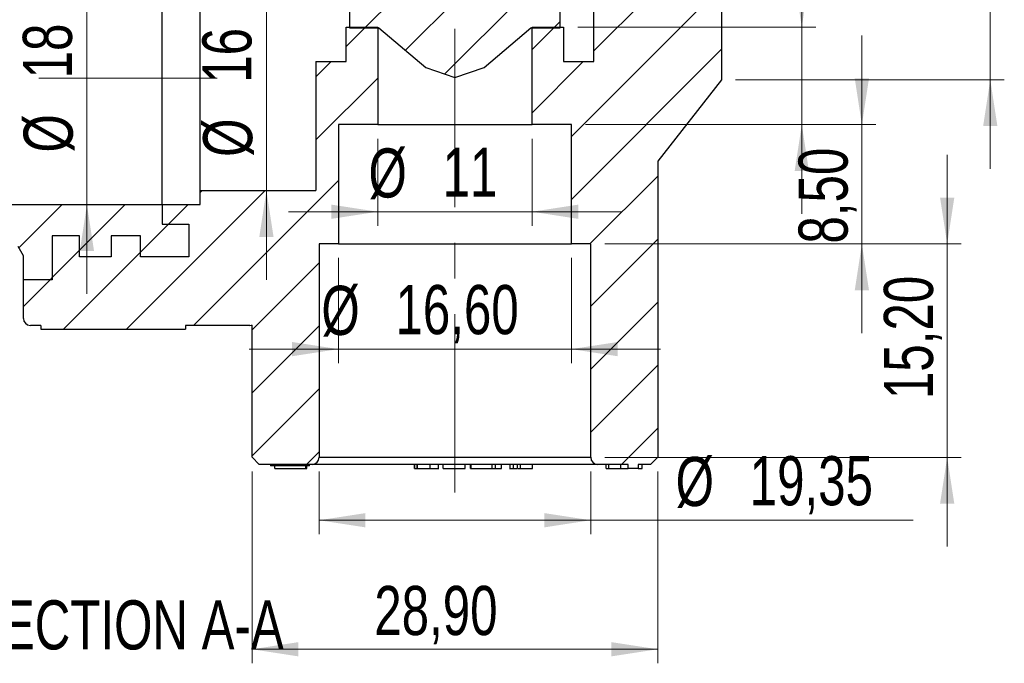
# Model space of a CAD drawing. Header units: millimetres. Extents: x 0 to 420, y 0 to 297.
# Tile 53 of 68: x 261 to 331, y 182 to 227. Entities that reach past the tile are written whole.
import ezdxf

# ---------------------------------------------------------------- set-up
doc = ezdxf.new("R2010")
doc.units = ezdxf.units.MM
doc.linetypes.add('CENTERX2', pattern=[20.32, 12.7, -2.54, 2.54, -2.54])
doc.styles.add('SLDTEXTSTYLE0', font='TXT', dxfattribs={"width": 0.75})
doc.dimstyles.new('SLDDIMSTYLE0', dxfattribs={"dimtxt": 3.5, "dimasz": 3.302, "dimexe": 0, "dimexo": 0.0625, "dimgap": 0.875, "dimtad": 1, "dimrnd": 1e-09, "dimzin": 12, "dimdsep": 46, "dimtxsty": 'SLDTEXTSTYLE0', "dimsah": 1, "dimcen": 0.09, "dimadec": 0, "dimazin": 3, "dimtfac": 1, "dimtmove": 0, "dimatfit": 0, "dimfxl": 0, "dimfrac": 2, "dimtolj": 1, "dimtzin": 12, "dimarcsym": 0})
doc.dimstyles.new('SLDDIMSTYLE1', dxfattribs={"dimtxt": 3.5, "dimasz": 3.302, "dimexe": 0, "dimexo": 0.0625, "dimgap": 0.875, "dimtad": 1, "dimrnd": 1e-09, "dimzin": 12, "dimdsep": 46, "dimtxsty": 'SLDTEXTSTYLE0', "dimsah": 1, "dimcen": 0.09, "dimadec": 0, "dimazin": 3, "dimtfac": 1, "dimtofl": 0, "dimtmove": 0, "dimatfit": 3, "dimfxl": 0, "dimfrac": 2, "dimtolj": 1, "dimtzin": 12, "dimarcsym": 0})

# ---------------------------------------------------------------- blocks, each defined once
blk = doc.blocks.new('_D_28')
at = {"color": 7, "linetype": 'Continuous', "lineweight": 0}
for p, q in [((281.959, 195.25), (281.959, 190.769)), ((301.309, 195.25), (301.309, 190.769)), ((301.309, 191.769), (281.959, 191.769)), ((301.309, 191.769), (324.281, 191.769))]:
    blk.add_line(p, q, dxfattribs=at)
at = {"color": 7, "linetype": 'Continuous', "lineweight": 18}
for points in [[(281.959, 191.769), (285.261, 191.261), (285.261, 192.277)], [(301.309, 191.769), (298.007, 192.277), (298.007, 191.261)]]:
    blk.add_solid(points, dxfattribs=at)
at = {"color": 7, "linetype": 'Continuous', "lineweight": 18, "char_height": 3.5, "attachment_point": 1, "style": 'SLDTEXTSTYLE0'}
for s, insert in [('%%c', (307.365, 196.281)), ('19,35', (312.643, 196.334))]:
    blk.add_mtext(s, dxfattribs=dict(at, insert=insert))
blk = doc.blocks.new('_D_29')
at = {"color": 7, "linetype": 'Continuous', "lineweight": 0}
for p, q in [((277.184, 195.25), (277.184, 181.578)), ((306.084, 195.25), (306.084, 181.578)), ((277.184, 182.578), (306.084, 182.578))]:
    blk.add_line(p, q, dxfattribs=at)
at = {"color": 7, "linetype": 'Continuous', "lineweight": 18}
for points in [[(277.184, 182.578), (280.486, 182.07), (280.486, 183.086)], [(306.084, 182.578), (302.782, 183.086), (302.782, 182.07)]]:
    blk.add_solid(points, dxfattribs=at)
at = {"color": 7, "linetype": 'Continuous', "lineweight": 18, "insert": (285.889, 187.09), "char_height": 3.5, "attachment_point": 1, "style": 'SLDTEXTSTYLE0'}
blk.add_mtext('28,90', dxfattribs=at)
blk = doc.blocks.new('_D_30')
at = {"color": 7, "linetype": 'Continuous', "lineweight": 0}
for p, q in [((326.714, 211.45), (326.714, 217.8)), ((302.309, 211.45), (327.714, 211.45)), ((326.714, 196.25), (326.714, 211.45)), ((302.309, 196.25), (327.714, 196.25)), ((326.714, 196.25), (326.714, 189.9))]:
    blk.add_line(p, q, dxfattribs=at)
at = {"color": 7, "linetype": 'Continuous', "lineweight": 18}
for points in [[(326.714, 211.45), (327.222, 214.752), (326.206, 214.752)], [(326.714, 196.25), (326.206, 192.948), (327.222, 192.948)]]:
    blk.add_solid(points, dxfattribs=at)
at = {"color": 7, "linetype": 'Continuous', "lineweight": 18, "insert": (322.202, 200.398), "char_height": 3.5, "attachment_point": 1, "rotation": 90, "style": 'SLDTEXTSTYLE0'}
blk.add_mtext('15,20', dxfattribs=at)
blk = doc.blocks.new('_D_31')
at = {"color": 7, "linetype": 'Continuous', "lineweight": 0}
for p, q in [((320.634, 219.95), (320.634, 226.3)), ((300.934, 219.95), (321.634, 219.95)), ((320.634, 211.45), (320.634, 219.95)), ((302.309, 211.45), (321.634, 211.45)), ((320.634, 211.45), (320.634, 205.1))]:
    blk.add_line(p, q, dxfattribs=at)
at = {"color": 7, "linetype": 'Continuous', "lineweight": 18}
for points in [[(320.634, 219.95), (321.142, 223.252), (320.126, 223.252)], [(320.634, 211.45), (320.126, 208.148), (321.142, 208.148)]]:
    blk.add_solid(points, dxfattribs=at)
at = {"color": 7, "linetype": 'Continuous', "lineweight": 18, "insert": (316.122, 211.478), "char_height": 3.5, "attachment_point": 1, "rotation": 90, "style": 'SLDTEXTSTYLE0'}
blk.add_mtext('8,50', dxfattribs=at)
blk = doc.blocks.new('_D_32')
at = {"color": 7, "linetype": 'Continuous', "lineweight": 0}
for p, q in [((286.134, 218.95), (286.134, 212.745)), ((297.134, 218.95), (297.134, 212.745)), ((286.134, 213.745), (279.784, 213.745)), ((297.134, 213.745), (286.134, 213.745)), ((297.134, 213.745), (303.484, 213.745))]:
    blk.add_line(p, q, dxfattribs=at)
at = {"color": 7, "linetype": 'Continuous', "lineweight": 18}
for points in [[(286.134, 213.745), (282.832, 214.253), (282.832, 213.237)], [(297.134, 213.745), (300.436, 213.237), (300.436, 214.253)]]:
    blk.add_solid(points, dxfattribs=at)
at = {"color": 7, "linetype": 'Continuous', "lineweight": 18, "char_height": 3.5, "attachment_point": 1, "style": 'SLDTEXTSTYLE0'}
for s, insert in [('%%c', (285.479, 218.257)), ('11', (290.758, 218.311))]:
    blk.add_mtext(s, dxfattribs=dict(at, insert=insert))
blk = doc.blocks.new('_D_33')
at = {"color": 7, "linetype": 'Continuous', "lineweight": 0}
for p, q in [((283.334, 210.45), (283.334, 202.959)), ((299.934, 210.45), (299.934, 202.959)), ((283.334, 203.959), (276.984, 203.959)), ((299.934, 203.959), (283.334, 203.959)), ((299.934, 203.959), (306.284, 203.959))]:
    blk.add_line(p, q, dxfattribs=at)
at = {"color": 7, "linetype": 'Continuous', "lineweight": 18}
for points in [[(283.334, 203.959), (280.032, 204.467), (280.032, 203.451)], [(299.934, 203.959), (303.236, 203.451), (303.236, 204.467)]]:
    blk.add_solid(points, dxfattribs=at)
at = {"color": 7, "linetype": 'Continuous', "lineweight": 18, "char_height": 3.5, "attachment_point": 1, "style": 'SLDTEXTSTYLE0'}
for s, insert in [('%%c', (282.121, 208.47)), ('16,60', (287.399, 208.524))]:
    blk.add_mtext(s, dxfattribs=dict(at, insert=insert))
blk = doc.blocks.new('_D_35')
at = {"color": 7, "linetype": 'Continuous', "lineweight": 0}
for p, q in [((329.784, 244.45), (329.784, 250.8)), ((311.634, 244.45), (330.784, 244.45)), ((329.784, 244.45), (329.784, 223.15)), ((311.634, 223.15), (330.784, 223.15)), ((329.784, 223.15), (329.784, 216.8))]:
    blk.add_line(p, q, dxfattribs=at)
at = {"color": 7, "linetype": 'Continuous', "lineweight": 18}
for points in [[(329.784, 244.45), (330.292, 247.752), (329.276, 247.752)], [(329.784, 223.15), (329.276, 219.848), (330.292, 219.848)]]:
    blk.add_solid(points, dxfattribs=at)
at = {"color": 7, "linetype": 'Continuous', "lineweight": 18, "insert": (325.273, 229.855), "char_height": 3.5, "attachment_point": 1, "rotation": 90, "style": 'SLDTEXTSTYLE0'}
blk.add_mtext('21,30', dxfattribs=at)
blk = doc.blocks.new('_D_36')
at = {"color": 7, "linetype": 'Continuous', "lineweight": 0}
for p, q in [((265.412, 232.25), (265.412, 238.6)), ((269.784, 232.25), (264.412, 232.25)), ((265.412, 232.25), (265.412, 214.25)), ((269.784, 214.25), (264.412, 214.25)), ((265.412, 214.25), (265.412, 207.9))]:
    blk.add_line(p, q, dxfattribs=at)
at = {"color": 7, "linetype": 'Continuous', "lineweight": 18}
for points in [[(265.412, 232.25), (265.92, 235.552), (264.904, 235.552)], [(265.412, 214.25), (264.904, 210.948), (265.92, 210.948)]]:
    blk.add_solid(points, dxfattribs=at)
at = {"color": 7, "linetype": 'Continuous', "lineweight": 18, "char_height": 3.5, "attachment_point": 1, "rotation": 90, "style": 'SLDTEXTSTYLE0'}
for s, insert in [('18', (260.846, 223.243)), ('%%c', (260.9, 217.964))]:
    blk.add_mtext(s, dxfattribs=dict(at, insert=insert))
blk = doc.blocks.new('_D_37')
at = {"color": 7, "linetype": 'Continuous', "lineweight": 0}
for p, q in [((278.203, 231.25), (278.203, 237.6)), ((278.203, 231.25), (278.203, 215.25)), ((278.203, 215.25), (278.203, 208.9))]:
    blk.add_line(p, q, dxfattribs=at)
at = {"color": 7, "linetype": 'Continuous', "lineweight": 18}
for points in [[(278.203, 231.25), (278.711, 234.552), (277.695, 234.552)], [(278.203, 215.25), (277.695, 211.948), (278.711, 211.948)]]:
    blk.add_solid(points, dxfattribs=at)
at = {"color": 7, "linetype": 'Continuous', "lineweight": 18, "char_height": 3.5, "attachment_point": 1, "rotation": 90, "style": 'SLDTEXTSTYLE0'}
for s, insert in [('16', (273.637, 222.931)), ('%%c', (273.691, 217.652))]:
    blk.add_mtext(s, dxfattribs=dict(at, insert=insert))
blk = doc.blocks.new('_D_39')
at = {"color": 7, "linetype": 'Continuous', "lineweight": 0}
for p, q in [((316.353, 226.9), (316.353, 237.67)), ((300.384, 226.9), (317.353, 226.9)), ((316.353, 219.95), (316.353, 226.9)), ((300.934, 219.95), (317.353, 219.95)), ((316.353, 219.95), (316.353, 213.6))]:
    blk.add_line(p, q, dxfattribs=at)
at = {"color": 7, "linetype": 'Continuous', "lineweight": 18}
for points in [[(316.353, 226.9), (316.861, 230.202), (315.845, 230.202)], [(316.353, 219.95), (315.845, 216.648), (316.861, 216.648)]]:
    blk.add_solid(points, dxfattribs=at)
at = {"color": 7, "linetype": 'Continuous', "lineweight": 18, "insert": (311.841, 228.619), "char_height": 3.5, "attachment_point": 1, "rotation": 90, "style": 'SLDTEXTSTYLE0'}
blk.add_mtext('6,95', dxfattribs=at)

msp = doc.modelspace()

# ---------------------------------------------------------------- hatches: boundary and pattern name
at = {"linetype": 'Continuous', "lineweight": 18}
h = msp.add_hatch(dxfattribs=at)
h.set_pattern_fill('ANSI31', style=0)
h.paths.add_polyline_path([(301.84625, 240.91949), (301.84625, 241.23699), (302.53365, 241.63387), (302.53365, 241.79262), (301.84625, 242.18949), (301.84625, 242.50699), (302.53365, 242.90387), (302.53365, 243.21463), (301.40865, 243.21463), (301.40865, 244.91463), (303.03365, 244.91463), (303.03365, 247.41463), (302.03365, 247.41463), (302.03365, 249.89463), (303.03365, 249.89463), (303.03365, 252.74463), (302.38365, 252.74463), (302.38365, 257.74463), (296.71365, 257.74463), (296.71365, 262.32463), (293.69865, 262.32463), (293.69865, 266.2209), (293.05865, 267.29463), (293.05865, 268.54463), (290.20865, 268.54463), (290.20865, 267.29463), (289.56865, 266.2209), (289.56865, 262.32463), (286.55365, 262.32463), (286.55365, 257.74463), (280.88365, 257.74463), (280.88365, 252.74463), (280.23365, 252.74463), (280.23365, 249.89463), (281.23365, 249.89463), (281.23365, 247.41463), (280.23365, 247.41463), (280.23365, 244.91463), (281.85865, 244.91463), (281.85865, 243.21463), (280.73365, 243.21463), (280.73365, 242.26887), (281.42106, 241.87199), (281.42106, 241.55449), (280.73365, 241.15762), (280.73365, 240.99887), (281.42106, 240.60199), (281.42106, 240.28449), (280.73365, 239.88762), (280.73365, 239.72887), (281.42106, 239.33199), (281.42106, 239.01449), (280.73365, 238.61762), (280.73365, 238.45887), (281.42106, 238.06199), (281.42106, 237.83463), (285.75865, 237.83463), (285.75865, 233.58463), (289.55865, 233.58463), (289.55865, 231.13463), (284.13365, 231.13463), (284.13365, 226.83463), (286.21196, 226.83463), (289.55865, 224.02853), (291.63365, 223.30463), (293.70865, 224.02853), (297.05535, 226.83463), (299.13365, 226.83463), (299.13365, 231.13463), (293.70865, 231.13463), (293.70865, 233.58463), (297.50865, 233.58463), (297.50865, 237.83463), (302.53365, 237.83463), (302.53365, 237.98262), (301.84625, 238.37949), (301.84625, 238.69699), (302.53365, 239.09387), (302.53365, 239.25262), (301.84625, 239.64949), (301.84625, 239.96699), (302.53365, 240.36387), (302.53365, 240.52262)], flags=0)
h = msp.add_hatch(dxfattribs=at)
h.set_pattern_fill('ANSI31', style=0)
edge = h.paths.add_edge_path(flags=0)
edge.add_line((302.32106, 244.95029), (301.53365, 244.95029))
edge.add_line((301.53365, 244.95029), (301.53365, 224.45029))
edge.add_line((301.53365, 224.45029), (299.38365, 224.45029))
edge.add_line((299.38365, 224.45029), (299.38365, 226.90029))
edge.add_line((299.38365, 226.90029), (297.13365, 226.90029))
edge.add_line((297.13365, 226.90029), (297.13365, 219.95029))
edge.add_line((297.13365, 219.95029), (299.93365, 219.95029))
edge.add_line((299.93365, 219.95029), (299.93365, 211.45029))
edge.add_line((299.93365, 211.45029), (301.30865, 211.45029))
edge.add_line((301.30865, 211.45029), (301.30865, 196.25029))
edge.add_arc((301.80865, 196.25029), 0.5, 180, 270)
edge.add_line((301.80865, 195.75029), (303.98373, 195.75029))
edge.add_line((303.98373, 195.75029), (303.98373, 195.45029))
edge.add_line((303.98373, 195.45029), (304.70043, 195.45029))
edge.add_line((304.70043, 195.45029), (304.70043, 195.75029))
edge.add_line((304.70043, 195.75029), (305.58365, 195.75029))
edge.add_line((305.58365, 195.75029), (306.08365, 196.25029))
edge.add_line((306.08365, 196.25029), (306.08365, 217.35029))
edge.add_line((306.08365, 217.35029), (310.63365, 223.15029))
edge.add_line((310.63365, 223.15029), (310.63365, 244.45029))
edge.add_arc((310.13365, 244.45029), 0.5, 0, 90)
edge.add_line((310.13365, 244.95029), (307.93365, 244.95029))
edge.add_line((307.93365, 244.95029), (307.93365, 242.85029))
edge.add_line((307.93365, 242.85029), (304.73365, 242.85029))
edge.add_line((304.73365, 242.85029), (304.73365, 240.64029))
edge.add_line((304.73365, 240.64029), (306.23365, 240.64029))
edge.add_line((306.23365, 240.64029), (306.23365, 238.84029))
edge.add_line((306.23365, 238.84029), (304.73365, 238.84029))
edge.add_line((304.73365, 238.84029), (304.73365, 236.79029))
edge.add_line((304.73365, 236.79029), (306.23365, 236.79029))
edge.add_line((306.23365, 236.79029), (306.23365, 234.07029))
edge.add_line((306.23365, 234.07029), (303.13365, 234.07029))
edge.add_line((303.13365, 234.07029), (303.13365, 236.02029))
edge.add_line((303.13365, 236.02029), (302.27319, 236.02029))
edge.add_line((302.27319, 236.02029), (302.32106, 236.04793))
edge.add_line((302.32106, 236.04793), (302.32106, 236.20668))
edge.add_line((302.32106, 236.20668), (301.63365, 236.60355))
edge.add_line((301.63365, 236.60355), (301.63365, 236.92105))
edge.add_line((301.63365, 236.92105), (302.32106, 237.31793))
edge.add_line((302.32106, 237.31793), (302.32106, 237.47668))
edge.add_line((302.32106, 237.47668), (301.63365, 237.87355))
edge.add_line((301.63365, 237.87355), (301.63365, 238.19105))
edge.add_line((301.63365, 238.19105), (302.32106, 238.58793))
edge.add_line((302.32106, 238.58793), (302.32106, 238.74668))
edge.add_line((302.32106, 238.74668), (301.63365, 239.14355))
edge.add_line((301.63365, 239.14355), (301.63365, 239.46105))
edge.add_line((301.63365, 239.46105), (302.32106, 239.85793))
edge.add_line((302.32106, 239.85793), (302.32106, 240.01668))
edge.add_line((302.32106, 240.01668), (301.63365, 240.41355))
edge.add_line((301.63365, 240.41355), (301.63365, 240.73105))
edge.add_line((301.63365, 240.73105), (302.32106, 241.12793))
edge.add_line((302.32106, 241.12793), (302.32106, 241.28668))
edge.add_line((302.32106, 241.28668), (301.63365, 241.68355))
edge.add_line((301.63365, 241.68355), (301.63365, 242.00105))
edge.add_line((301.63365, 242.00105), (302.32106, 242.39793))
edge.add_line((302.32106, 242.39793), (302.32106, 242.55668))
edge.add_line((302.32106, 242.55668), (301.63365, 242.95355))
edge.add_line((301.63365, 242.95355), (301.63365, 243.27105))
edge.add_line((301.63365, 243.27105), (302.32106, 243.66793))
edge.add_line((302.32106, 243.66793), (302.32106, 243.82668))
edge.add_line((302.32106, 243.82668), (301.63365, 244.22355))
edge.add_line((301.63365, 244.22355), (301.63365, 244.54105))
edge.add_line((301.63365, 244.54105), (302.32106, 244.93793))
edge.add_line((302.32106, 244.93793), (302.32106, 244.95029))
h = msp.add_hatch(dxfattribs=at)
h.set_pattern_fill('ANSI31', style=0)
edge = h.paths.add_edge_path(flags=0)
edge.add_line((286.13365, 219.95029), (286.13365, 226.90029))
edge.add_line((286.13365, 226.90029), (283.88365, 226.90029))
edge.add_line((283.88365, 226.90029), (283.88365, 224.45029))
edge.add_line((283.88365, 224.45029), (281.73365, 224.45029))
edge.add_line((281.73365, 224.45029), (281.73365, 215.25029))
edge.add_line((281.73365, 215.25029), (273.48365, 215.25029))
edge.add_line((273.48365, 215.25029), (273.48365, 214.25029))
edge.add_line((273.48365, 214.25029), (270.78365, 214.25029))
edge.add_line((270.78365, 214.25029), (270.78365, 212.85029))
edge.add_line((270.78365, 212.85029), (272.68365, 212.85029))
edge.add_line((272.68365, 212.85029), (272.68365, 210.52529))
edge.add_line((272.68365, 210.52529), (269.23365, 210.52529))
edge.add_line((269.23365, 210.52529), (269.23365, 212.02529))
edge.add_line((269.23365, 212.02529), (267.13365, 212.02529))
edge.add_line((267.13365, 212.02529), (267.13365, 210.52529))
edge.add_line((267.13365, 210.52529), (264.88365, 210.52529))
edge.add_line((264.88365, 210.52529), (264.88365, 212.02529))
edge.add_line((264.88365, 212.02529), (262.93365, 212.02529))
edge.add_line((262.93365, 212.02529), (262.93365, 208.90029))
edge.add_line((262.93365, 208.90029), (260.88365, 208.90029))
edge.add_line((260.88365, 208.90029), (260.88365, 206.15029))
edge.add_arc((261.38365, 206.15029), 0.5, 180, 270)
edge.add_line((261.38365, 205.65029), (262.13365, 205.65029))
edge.add_line((262.13365, 205.65029), (262.13365, 205.37529))
edge.add_line((262.13365, 205.37529), (272.43365, 205.37529))
edge.add_line((272.43365, 205.37529), (272.43365, 205.65029))
edge.add_line((272.43365, 205.65029), (277.02836, 205.65029))
edge.add_arc((277.02836, 206.15029), 0.5, 270, 288.0941782)
edge.add_line((277.18365, 205.67502), (277.18365, 196.25029))
edge.add_line((277.18365, 196.25029), (277.68365, 195.75029))
edge.add_line((277.68365, 195.75029), (281.45865, 195.75029))
edge.add_arc((281.45865, 196.25029), 0.5, 270, 360)
edge.add_line((281.95865, 196.25029), (281.95865, 211.45029))
edge.add_line((281.95865, 211.45029), (283.33365, 211.45029))
edge.add_line((283.33365, 211.45029), (283.33365, 219.95029))
edge.add_line((283.33365, 219.95029), (286.13365, 219.95029))
h = msp.add_hatch(dxfattribs=at)
h.set_pattern_fill('ANSI31', style=0)
h.paths.add_polyline_path([(267.13365, 210.52529), (267.13365, 212.02529), (269.23365, 212.02529), (269.23365, 210.52529), (272.68365, 210.52529), (272.68365, 212.85029), (270.78365, 212.85029), (270.78365, 214.25029), (254.03365, 214.25029), (251.48365, 212.25029), (251.48365, 210.40029), (251.67428, 210.40029), (252.17037, 211.25955), (252.56725, 211.25955), (253.06334, 210.40029), (253.26178, 210.40029), (253.75787, 211.25955), (254.15475, 211.25955), (254.65084, 210.40029), (254.84928, 210.40029), (255.34537, 211.25955), (255.74225, 211.25955), (256.23834, 210.40029), (256.43678, 210.40029), (256.93287, 211.25955), (257.32975, 211.25955), (257.82584, 210.40029), (258.02428, 210.40029), (258.52037, 211.25955), (258.91725, 211.25955), (259.41334, 210.40029), (259.61178, 210.40029), (260.10787, 211.25955), (260.50475, 211.25955), (260.88365, 210.60326), (260.88365, 208.90029), (262.93365, 208.90029), (262.93365, 212.02529), (264.88365, 212.02529), (264.88365, 210.52529)], flags=0)

# ---------------------------------------------------------------- linework, layer by layer
at = {"color": 7, "linetype": 'CENTERX2', "lineweight": 18}
for p, q in [((291.63365, 193.75029), (291.63365, 246.95029)), ((274.68365, 223.25029), (222.51835, 223.25029))]:
    msp.add_line(p, q, dxfattribs=at)
at = {"color": 7, "linetype": 'Continuous', "lineweight": 25}
for p, q in [((301.53365, 224.45029), (301.53365, 244.95029)), ((310.63365, 244.45029), (310.63365, 223.15029)), ((270.78365, 214.25029), (270.78365, 232.25029)), ((273.48365, 215.25029), (273.48365, 231.25029)), ((284.13365, 231.13463), (284.13365, 226.83463)), ((299.13365, 226.83463), (299.13365, 231.13463)), ((283.88365, 224.45029), (283.88365, 226.90029)), ((283.88365, 226.90029), (286.13365, 226.90029)), ((284.13365, 226.83463), (286.21196, 226.83463)), ((286.13365, 226.90029), (286.13365, 219.95029)), ((286.21196, 226.83463), (289.55865, 224.02853)), ((293.70865, 224.02853), (297.05535, 226.83463)), ((297.05535, 226.83463), (299.13365, 226.83463)), ((297.13365, 219.95029), (297.13365, 226.90029)), ((297.13365, 226.90029), (299.38365, 226.90029)), ((299.38365, 226.90029), (299.38365, 224.45029)), ((281.73365, 224.45029), (281.73365, 215.25029)), ((281.73365, 224.45029), (283.88365, 224.45029)), ((289.55865, 224.02853), (291.63365, 223.30463)), ((291.63365, 223.30463), (293.70865, 224.02853)), ((299.38365, 224.45029), (301.53365, 224.45029)), ((310.63365, 223.15029), (306.08365, 217.35029)), ((283.33365, 219.95029), (283.33365, 211.45029)), ((286.13365, 219.95029), (283.33365, 219.95029)), ((286.13365, 219.95029), (297.13365, 219.95029)), ((299.93365, 219.95029), (297.13365, 219.95029)), ((299.93365, 211.45029), (299.93365, 219.95029)), ((306.08365, 217.35029), (306.08365, 196.25029)), ((273.48365, 215.25029), (281.73365, 215.25029)), ((273.48365, 214.25029), (273.48365, 215.25029)), ((254.03365, 214.25029), (270.78365, 214.25029)), ((270.78365, 214.25029), (270.78365, 212.85029)), ((270.78365, 214.25029), (273.48365, 214.25029)), ((270.78365, 212.85029), (272.68365, 212.85029)), ((272.68365, 212.85029), (272.68365, 210.52529)), ((264.88365, 212.02529), (262.93365, 212.02529)), ((262.93365, 212.02529), (262.93365, 208.90029)), ((264.88365, 210.52529), (264.88365, 212.02529)), ((269.23365, 212.02529), (267.13365, 212.02529)), ((267.13365, 212.02529), (267.13365, 210.52529)), ((269.23365, 210.52529), (269.23365, 212.02529)), ((260.88365, 210.60326), (260.50475, 211.25955)), ((281.95865, 211.45029), (281.95865, 196.25029)), ((283.33365, 211.45029), (281.95865, 211.45029)), ((283.33365, 211.45029), (299.93365, 211.45029)), ((301.30865, 211.45029), (299.93365, 211.45029)), ((301.30865, 196.25029), (301.30865, 211.45029)), ((260.88365, 208.90029), (260.88365, 210.60326)), ((267.13365, 210.52529), (264.88365, 210.52529)), ((272.68365, 210.52529), (269.23365, 210.52529)), ((262.93365, 208.90029), (260.88365, 208.90029)), ((260.88365, 206.15029), (260.88365, 208.90029)), ((262.13365, 205.65029), (261.38365, 205.65029)), ((262.13365, 205.65029), (262.13365, 205.37529)), ((277.02836, 205.65029), (272.43365, 205.65029)), ((272.43365, 205.65029), (272.43365, 205.37529)), ((277.18365, 196.25029), (277.18365, 205.67502)), ((262.13365, 205.37529), (272.43365, 205.37529)), ((277.68365, 195.75029), (277.18365, 196.25029)), ((281.95865, 196.25029), (301.30865, 196.25029)), ((306.08365, 196.25029), (305.58365, 195.75029)), ((281.45865, 195.75029), (277.68365, 195.75029)), ((278.48433, 195.75029), (278.48433, 195.65029)), ((281.26912, 195.65029), (278.48433, 195.65029)), ((278.7976, 195.45029), (278.7976, 195.65029)), ((278.7976, 195.45029), (281.01954, 195.45029)), ((281.01954, 195.45029), (281.01954, 195.65029)), ((281.01954, 195.45029), (281.08042, 195.45029)), ((281.08042, 195.45029), (281.08042, 195.65029)), ((281.26912, 195.65029), (281.26912, 195.75029)), ((301.80865, 195.75029), (281.45865, 195.75029)), ((288.75076, 195.45029), (288.75076, 195.75029)), ((288.75076, 195.45029), (288.78794, 195.45029)), ((288.78794, 195.45029), (288.78794, 195.75029)), ((288.78794, 195.45029), (288.90928, 195.45029)), ((288.93944, 195.75029), (288.93944, 195.41279)), ((288.95339, 195.45029), (288.95339, 195.75029)), ((289.87916, 195.45029), (289.87916, 195.75029)), ((290.46724, 195.41279), (290.46724, 195.75029)), ((290.80568, 195.45029), (290.80568, 195.75029)), ((290.80568, 195.45029), (290.80661, 195.45029)), ((290.80661, 195.45029), (290.80661, 195.75029)), ((290.80661, 195.45029), (292.37372, 195.45029)), ((292.37372, 195.45029), (292.37372, 195.75029)), ((292.74647, 195.45029), (292.74647, 195.75029)), ((292.74647, 195.45029), (292.79713, 195.45029)), ((292.79713, 195.45029), (292.79713, 195.75029)), ((292.79713, 195.45029), (294.29035, 195.45029)), ((294.29035, 195.45029), (294.29035, 195.75029)), ((294.29035, 195.45029), (294.52458, 195.45029)), ((294.52458, 195.45029), (294.52458, 195.75029)), ((294.52458, 195.45029), (294.95261, 195.45029)), ((294.95261, 195.45029), (294.95261, 195.75029)), ((295.54755, 195.75029), (295.54755, 195.41279)), ((295.80843, 195.45029), (295.80843, 195.75029)), ((295.80843, 195.45029), (296.05517, 195.45029)), ((296.09471, 195.45029), (296.09471, 195.75029)), ((296.09471, 195.45029), (296.30849, 195.45029)), ((296.30849, 195.45029), (296.30849, 195.75029)), ((296.30849, 195.45029), (297.15897, 195.45029)), ((297.15897, 195.45029), (297.15897, 195.75029)), ((303.98373, 195.75029), (301.80865, 195.75029)), ((302.4188, 195.45029), (302.4188, 195.75029)), ((302.4188, 195.45029), (302.61213, 195.45029)), ((302.61213, 195.45029), (302.61213, 195.75029)), ((302.61213, 195.45029), (303.44681, 195.45029)), ((303.44681, 195.45029), (303.44681, 195.75029)), ((303.96887, 195.45029), (303.98373, 195.45029)), ((303.98373, 195.45029), (303.98373, 195.75029)), ((304.70043, 195.45029), (303.98373, 195.45029)), ((305.58365, 195.75029), (304.70043, 195.75029)), ((304.70043, 195.75029), (304.70043, 195.45029)), ((304.70043, 195.45029), (304.98242, 195.45029)), ((304.86071, 195.41279), (304.86071, 195.45029)), ((304.98242, 195.45029), (304.98242, 195.75029)), ((304.98242, 195.45029), (304.98754, 195.45029)), ((304.98754, 195.45029), (304.98754, 195.75029))]:
    msp.add_line(p, q, dxfattribs=at)
for centre, start, end in [((261.38365, 206.15029), 180, 270), ((277.02836, 206.15029), 270, 288.0941782), ((281.45865, 196.25029), 270, 0), ((301.80865, 196.25029), 180, 270)]:
    msp.add_arc(centre, 0.5, start, end, dxfattribs=at)
for points, knots in [([(288.95339, 195.45029), (288.9867, 195.45029), (289.05328, 195.45029), (289.30409, 195.45029), (289.59861, 195.45029), (289.78558, 195.45029), (289.87916, 195.45029)], [0, 0, 0, 0, 0.27985106, 0.55925934, 0.77941335, 1, 1, 1, 1]), ([(289.87916, 195.45029), (289.97226, 195.45029), (290.15834, 195.45029), (290.35167, 195.45029), (290.45776, 195.45029), (290.46396, 195.45029), (290.46706, 195.45029)], [0, 0, 0, 0, 0.27982982, 0.55928745, 0.77952661, 1, 1, 1, 1]), ([(295.55175, 195.45029), (295.55754, 195.45029), (295.5684, 195.45029), (295.67111, 195.45029), (295.76264, 195.45029), (295.80843, 195.45029)], [0, 0, 0, 0, 0.36343116, 0.68149659, 1, 1, 1, 1]), ([(303.44681, 195.45029), (303.54954, 195.45029), (303.69254, 195.45029), (303.87851, 195.45029), (303.95408, 195.45029), (303.96887, 195.45029)], [0, 0, 0, 0, 0.672314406, 0.935842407, 1, 1, 1, 1])]:
    msp.add_open_spline(points, degree=3, knots=knots, dxfattribs=at)

# ---------------------------------------------------------------- texts
at = {"color": 7, "linetype": 'Continuous', "lineweight": 0, "insert": (268.22438, 186.06403), "char_height": 3.5, "attachment_point": 2, "style": 'SLDTEXTSTYLE0'}
msp.add_mtext('SECTION A-A', dxfattribs=at)

# ---------------------------------------------------------------- dimensions: what is measured, and where the dimension line sits
at = {"color": 7, "linetype": 'Continuous', "lineweight": 18}
for base, p1, p2, picture, middle in [((329.78425, 223.15029), (310.63365, 244.45029), (310.63365, 223.15029), '_D_35', (329.78425, 235.67394)), ((316.35273, 226.90029), (299.93365, 219.95029), (299.38365, 226.90029), '_D_39', (316.35273, 233.14478)), ((320.63365, 219.95029), (301.30865, 211.45029), (299.93365, 219.95029), '_D_31', (320.63365, 216.00377)), ((326.71406, 211.45029), (301.30865, 196.25029), (301.30865, 211.45029), '_D_30', (326.71406, 206.21718))]:
    dim = msp.add_linear_dim(base=base, p1=p1, p2=p2, angle=90, dimstyle='SLDDIMSTYLE0', dxfattribs=at)
    dim.commit()
    dim.dimension.update_dxf_attribs({"geometry": picture, "text_midpoint": middle, "dimtype": 160})
for base, p1, p2, picture, middle in [((265.41153, 214.25029), (270.78365, 232.25029), (270.78365, 214.25029), '_D_36', (265.41153, 223.18958)), ((278.20252, 215.25029), (281.73365, 231.25029), (281.73365, 215.25029), '_D_37', (278.20252, 222.87761))]:
    dim = msp.add_linear_dim(base=base, p1=p1, p2=p2, angle=90, text='%%c<>', dimstyle='SLDDIMSTYLE0', dxfattribs=at)
    dim.commit()
    dim.dimension.update_dxf_attribs({"geometry": picture, "text_midpoint": middle, "dimtype": 160})
for base, p1, p2, dimstyle, picture, middle in [((286.13365, 213.74533), (297.13365, 219.95029), (286.13365, 219.95029), 'SLDDIMSTYLE0', '_D_32', (290.70442, 213.74533)), ((283.33365, 203.95874), (299.93365, 211.45029), (283.33365, 211.45029), 'SLDDIMSTYLE0', '_D_33', (290.57895, 203.95874)), ((281.95865, 191.76906), (301.30865, 196.25029), (281.95865, 196.25029), 'SLDDIMSTYLE1', '_D_28', (315.82264, 191.76906))]:
    dim = msp.add_linear_dim(base=base, p1=p1, p2=p2, text='%%c<>', dimstyle=dimstyle, dxfattribs=at)
    dim.commit()
    dim.dimension.update_dxf_attribs({"geometry": picture, "text_midpoint": middle, "dimtype": 160})
dim = msp.add_linear_dim(base=(306.08365, 182.57799), p1=(277.18365, 196.25029), p2=(306.08365, 196.25029), dimstyle='SLDDIMSTYLE1', dxfattribs=at)
dim.commit()
dim.dimension.update_dxf_attribs({"geometry": '_D_29', "text_midpoint": (291.70817, 182.57799), "dimtype": 160})

doc.saveas('drawing.dxf')
